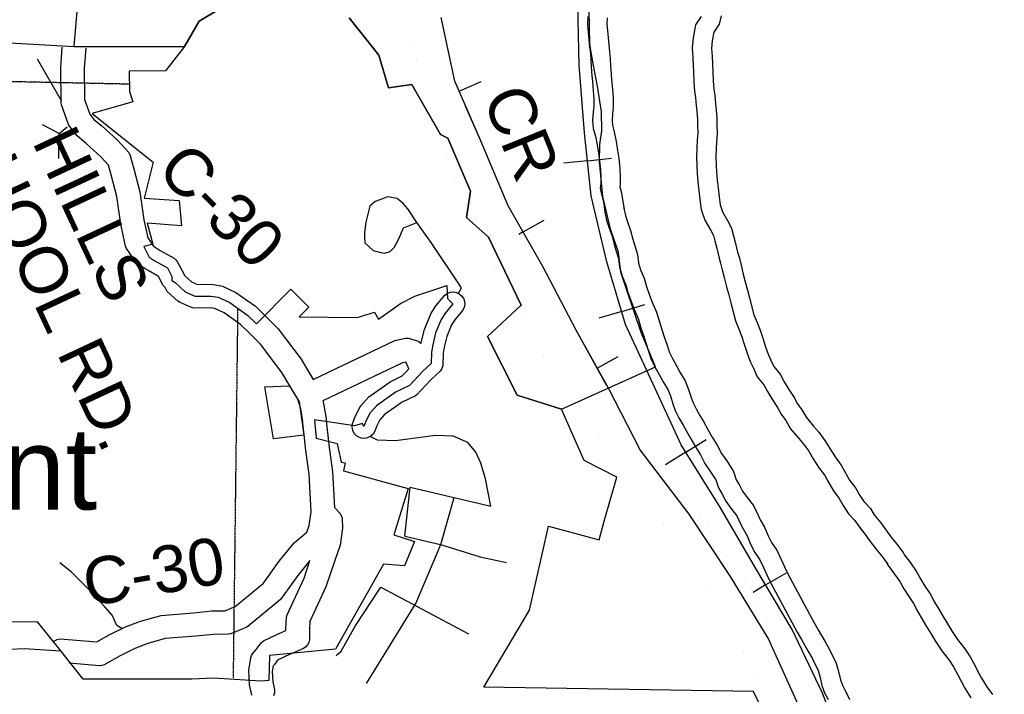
# Model space of a CAD drawing. Header units: feet. Extents: x -155 to 2562643, y -56 to 364810.
# Tile 59 of 121: x 2521092 to 2529483, y 247955 to 253704. Entities that reach past the tile are written whole.
import ezdxf
from ezdxf.enums import TextEntityAlignment as Align

# ---------------------------------------------------------------- set-up
doc = ezdxf.new("R2010")
doc.units = ezdxf.units.FT
doc.header["$MEASUREMENT"] = 0
doc.linetypes.add('HIDDEN2', pattern=[0.1875, 0.125, -0.0625])
doc.linetypes.add('water', pattern=[0])
for name, color, linetype in [('COUNTY-RD', 7, 'Continuous'), ('CR-TEXT', 7, 'Continuous'), ('INCORPORATED', 3, 'Continuous'), ('MTEXT', 2, 'Continuous'), ('RAILROAD', 6, 'Continuous'), ('SECTION', 8, 'HIDDEN2'), ('STATE-RT', 2, 'Continuous'), ('STREET-RURAL', 14, 'Continuous'), ('STREET-URBAN', 15, 'Continuous'), ('WATERWAY', 14, 'water')]:
    doc.layers.add(name, color=color, linetype=linetype)
doc.styles.add('ARIAL', font='arial.ttf')

msp = doc.modelspace()

# ---------------------------------------------------------------- linework, layer by layer
at = {"layer": 'COUNTY-RD'}
for points in [[(2523324.67, 250698.83), (2523143.47, 250938.64), (2523051.77, 251029.31), (2522972.41, 251107.78), (2522833.29, 251206.08), (2522754.12, 251242.96), (2522714.38, 251248.87), (2522575.89, 251247.09), (2522554.93, 251251.34), (2522453.05, 251296.01), (2522438.94, 251305.28), (2522349.82, 251388.26), (2522335.85, 251410.58), (2522332.76, 251420.66), (2522315.85, 251439.06), (2522275.75, 251515.83), (2522186.49, 251565.48), (2522167.91, 251577.4), (2522098.93, 251621.66), (2522084.63, 251635.49), (2522002.22, 251755.03), (2521994.45, 251772.97), (2521953.49, 251961.7), (2521918.81, 252197.92), (2521872.17, 252381.03), (2521847.81, 252464.92), (2521783.43, 252535.55), (2521659.54, 252649.11), (2521580.44, 252713.53), (2521515.71, 252796.25), (2521507.85, 252810.62), (2521448.58, 252979.62), (2521445.75, 252995.64), (2521442.01, 253294.59), (2521454.94, 253468.97)], [(2521654.9, 253461.03), (2521642.11, 253288.44), (2521645.43, 253022.66), (2521688.42, 252900.08), (2521724.13, 252854.44), (2521790.38, 252800.49), (2521925.19, 252676.91), (2522018.99, 252574.01), (2522030.2, 252554.01), (2522065.17, 252433.61), (2522115.19, 252237.23), (2522150.39, 251997.47), (2522183.64, 251844.24), (2522232.23, 251773.76), (2522253.77, 251759.94), (2522289.21, 251737.2), (2522407.62, 251671.34), (2522422.49, 251658.78), (2522434.65, 251643.6), (2522493.12, 251531.66), (2522494.12, 251527.18), (2522556.63, 251468.97), (2522605.64, 251447.49), (2522727.89, 251449.05), (2522805.03, 251437.59), (2522818.86, 251433.44), (2522934.04, 251379.78), (2523101.29, 251261.6), (2523175.4, 251188.32), (2523294.35, 251070.72), (2523491.01, 250810.44), (2523592.33, 250639.42), (2524288.49, 250969.07), (2524378.49, 250990.08), (2524402.99, 250989.72), (2524473.93, 250970.97), (2524493.63, 250960.72), (2524510.6, 250946.4), (2524512.6, 250943.76), (2524514.2, 250953.37), (2524540.19, 251065.04), (2524594.08, 251197.14), (2524639.09, 251264.81), (2524714.76, 251356.73), (2524736.18, 251372.03), (2524760.84, 251381.27), (2524787.06, 251383.81), (2524813.02, 251379.49), (2524837, 251368.58), (2524857.32, 251351.85), (2524872.62, 251330.43), (2524881.86, 251305.77), (2524884.4, 251279.55), (2524880.08, 251253.59)], [(2524880.08, 251253.59), (2524869.17, 251229.61), (2524799.97, 251145.55), (2524771.7, 251103.05), (2524731.37, 251004.21), (2524710.42, 250914.19), (2524701.58, 250861.23), (2524697.76, 250758.05), (2524689.84, 250732.61), (2524675.55, 250710.14), (2524600.35, 250641.54), (2524598.16, 250638.61), (2524594.17, 250635.47), (2524510.6, 250544.31), (2524480.1, 250511.05), (2524464.38, 250499.49), (2524350.86, 250446.08), (2524200.39, 250339.3), (2524161.56, 250295.43), (2524134.09, 250243.11), (2524115.75, 250192.39), (2524103.56, 250173.43), (2524087.47, 250157.67), (2524068.27, 250145.88), (2524046.91, 250138.65), (2524024.51, 250136.36), (2524002.13, 250139.12), (2523980.94, 250146.78), (2523961.98, 250158.97), (2523946.22, 250175.06), (2523934.43, 250194.26), (2523927.2, 250215.62), (2523924.91, 250238.02), (2523927.67, 250260.4), (2523950.65, 250323.97), (2523992.91, 250404.46), (2523999.77, 250414.4), (2524065.87, 250489.08), (2524249.62, 250619.48), (2524352.59, 250667.92), (2524379.69, 250697.48), (2524408.57, 250728.98), (2524387.83, 250777.31), (2524381.66, 250785.44), (2524354.77, 250779.17), (2523674.16, 250456.88), (2523681.5, 250433.41), (2523702.59, 250305.47), (2523707.28, 250259.4), (2523707.28, 250259.38), (2523719.81, 250136.14), (2523722.47, 250109.97), (2523722.47, 250109.96), (2523725.47, 250080.36), (2523758.6, 249852.03), (2523775.06, 249547.73), (2523820.25, 249499.89)], [(2521382.97, 248407.72), (2521387.85, 248411.84), (2521411.69, 248423.03), (2521437.61, 248427.67), (2521748.01, 248401.3), (2521854.44, 248461.3), (2521994.55, 248530.63), (2522120.52, 248577.42), (2522297.06, 248627.36), (2522573.1, 248649.5), (2522730.08, 248665.85), (2522841.18, 248667.27), (2522928.82, 248703.74), (2523168.44, 248901.79), (2523303.96, 249089.81), (2523430.01, 249245.48), (2523539.04, 249335.98), (2523559.42, 249393.48), (2523576.78, 249510.42), (2523559.38, 249832.23), (2523526.93, 250055.89), (2523520.83, 250115.94), (2523520.83, 250115.95), (2523505.64, 250265.35), (2523505.64, 250265.36), (2523504.25, 250279.05), (2523486.44, 250387.06), (2523460.79, 250469.06), (2523324.67, 250698.83)], [(2523820.25, 249499.89), (2523831.97, 249479.58), (2523838.68, 249457.1), (2523843.55, 249371.01), (2523821.76, 249226.82), (2523776.04, 249095.35), (2523701.93, 248872.19), (2523563.57, 248574.43), (2523560.71, 248512.15), (2523560.8, 248420.62), (2523555.44, 248397.89), (2523544.98, 248377), (2523530.01, 248359.1), (2523511.29, 248345.11), (2523359.4, 248279.24), (2523289.33, 248246.34), (2523264.74, 248212.17), (2523251.53, 248197.32), (2523243.92, 248149.64), (2523247.75, 248063.04), (2523263.75, 247995.11), (2523262.95, 247968.78), (2523255.37, 247943.58)], [(2523069.08, 247949.25), (2523048.77, 248035.46), (2523043.22, 248161.11), (2523060.14, 248267.08), (2523066.62, 248284.95), (2523076.34, 248301.27), (2523108.42, 248337.35), (2523149.6, 248394.59), (2523169.27, 248410.93), (2523277.11, 248461.55), (2523360.73, 248497.81), (2523360.71, 248516.65), (2523365.13, 248613.03), (2523369.78, 248631.99), (2523515.73, 248946.09), (2523564.96, 249094.32), (2523462.93, 248968.32), (2523315.66, 248764), (2523039, 248535.34), (2523026.3, 248527.68), (2522891.36, 248471.53), (2522872.61, 248467.66), (2522741.75, 248465.99), (2522591.45, 248450.33), (2522332.61, 248429.57), (2522182.65, 248387.14), (2522073.94, 248346.77), (2521947.97, 248284.44), (2521810.67, 248207.03), (2521791.64, 248200.85), (2521771.77, 248198.56), (2521513.74, 248220.48)]]:
    msp.add_lwpolyline(points, dxfattribs=at)
at = {"layer": 'INCORPORATED'}
for points in [[(2519287.15, 254151.79), (2519711.31, 253681.35), (2519773.85, 253741.14), (2519914.59, 253636.46), (2519857.89, 253570.98), (2519857.89, 253570.98), (2521555.74, 253476.04), (2522495.13, 253474.53), (2522495.13, 253474.53), (2522621.12, 253690.24), (2522621.12, 253690.24), (2522798.26, 253796.25)], [(2522798.26, 253796.25), (2522621.12, 253690.24), (2522621.12, 253690.24), (2522495.13, 253474.53), (2522495.13, 253474.53), (2522334.13, 253267.27), (2522334.13, 253267.27), (2522025.85, 253264.54), (2522025.85, 253264.54), (2522027.37, 253092.55), (2522027.37, 253092.55), (2522055.65, 253002.9), (2522055.65, 253002.9), (2521709.62, 252904.8), (2521709.62, 252904.8), (2522229.42, 252488.96), (2522229.42, 252488.96), (2522153.24, 252183.44), (2522449.52, 252162.71), (2522471.99, 251948.89), (2522178.7, 251969.4), (2522226.59, 251790.7), (2522149.31, 251770), (2522149.31, 251770), (2522194.13, 251679.39), (2522194.13, 251679.39), (2522237.85, 251651.34), (2522350.52, 251588.67), (2522388.72, 251515.54), (2522388.72, 251515.54), (2522387.57, 251489.94), (2522388.44, 251481.27), (2522416.02, 251463.28), (2522416.02, 251463.28), (2522500.92, 251384.21), (2522585.29, 251347.22), (2522721.13, 251348.96), (2522783.18, 251339.74), (2522883.66, 251292.93), (2523036.85, 251184.69), (2523109.56, 251112.8), (2523109.56, 251112.8), (2523401.34, 251407.91), (2523401.34, 251407.91), (2523556.36, 251254.64), (2523556.36, 251254.64), (2523474.8, 251172.15), (2523474.8, 251172.15), (2523967.77, 251166.34), (2523967.77, 251166.34), (2524114.78, 251212.2), (2524114.78, 251212.2), (2524149.62, 251152.64), (2524149.62, 251152.64), (2524336.45, 251285.06), (2524336.45, 251285.06), (2524458.31, 251347.1), (2524458.31, 251347.1), (2524730.43, 251438.33), (2524730.43, 251438.33), (2524737.21, 251328.54), (2524737.21, 251328.54), (2524783.6, 251283.01), (2524783.6, 251283.01), (2524719.53, 251205.18), (2524682.89, 251150.1), (2524635.78, 251034.62), (2524612.31, 250933.78), (2524601.89, 250871.36), (2524598.32, 250775.05), (2524525.94, 250709.02), (2524525.94, 250709.02), (2524412.98, 250585.82), (2524300.24, 250532.78), (2524231.47, 250484.26), (2524133.13, 250414.19), (2524078.65, 250352.64), (2524042.37, 250283.54), (2524025.54, 250236.99), (2524025.54, 250236.99), (2524012.44, 250263.98), (2524012.44, 250263.98), (2523944.72, 250242.1), (2523944.72, 250242.1), (2523602.86, 250295.68), (2523602.86, 250295.68), (2523619.15, 250137.54), (2523619.15, 250137.54), (2523796.62, 250092.9), (2523796.62, 250092.9), (2523830.18, 249933.39), (2523830.18, 249933.39), (2523864.64, 249927.24), (2523864.64, 249927.24), (2523852.34, 249858.33), (2523852.34, 249858.33), (2524402.47, 249710.02), (2524402.47, 249710.02), (2524278.94, 249314.35), (2524455.43, 249256.52), (2524372.42, 249050.7), (2524191.73, 249063.88), (2523784.12, 248339.39), (2523219.99, 248285.55), (2523214.56, 248073.97), (2523147.42, 248068.34), (2522742.9, 248092.77), (2522742.9, 248092.77), (2522559.12, 248085.65), (2521631.64, 248084), (2521442.26, 248326.91), (2521243.66, 248572.46), (2519269.03, 248553.11)], [(2523900.32, 253721.29), (2524151.8, 253403.21), (2524234.71, 253123.5), (2524234.71, 253123.5), (2524434.66, 253151.59), (2524677.22, 252725.2), (2524741.59, 252695.79), (2524932.36, 252242.83), (2524900.57, 252018.06), (2525086.46, 251851.61), (2525366.61, 251271.3), (2525366.61, 251271.3), (2525078.93, 251005.85), (2525330.24, 250505.41), (2525709.9, 250385.02), (2525709.9, 250385.02), (2526511.23, 250745.88), (2526511.23, 250745.88), (2526386.78, 251039.48), (2526260.56, 251416.42), (2526214.32, 251552.03), (2526195.61, 251722.16), (2526128.51, 251909.57), (2526061.84, 252197.23), (2526033.1, 252495.52), (2526034.85, 252639.91), (2526053.08, 252756.48), (2526050.54, 252918.85), (2526015.01, 253138.84), (2525982.21, 253312.75), (2525949.25, 253496.69), (2525944.76, 253783.33)], [(2527957.55, 246694.49), (2527345.95, 247978.84), (2525046.84, 248017.57), (2525436.74, 248672.83), (2525436.74, 248672.83), (2525599.54, 249387.3), (2525599.54, 249387.3), (2526029.23, 249271.46), (2526029.23, 249271.46), (2526072.18, 249430.77), (2526072.18, 249430.77), (2526180.26, 249805.5), (2526180.26, 249805.5), (2525903.38, 249947.12), (2525903.38, 249947.12), (2525709.9, 250385.02), (2525709.9, 250385.02), (2525330.24, 250505.41), (2525078.93, 251005.85), (2525366.61, 251271.3), (2525366.61, 251271.3), (2525086.46, 251851.61), (2524900.57, 252018.06), (2524932.36, 252242.83), (2524741.59, 252695.79), (2524677.22, 252725.2), (2524434.66, 253151.59), (2524234.71, 253123.5), (2524234.71, 253123.5), (2524151.8, 253403.21), (2523900.32, 253721.29)], [(2523512.77, 250164.7), (2523254.32, 250132.39), (2523181.63, 250576.61), (2523391.62, 250584.68), (2523472.38, 250447.38), (2523512.77, 250164.7)]]:
    msp.add_lwpolyline(points, dxfattribs=at)
at = {"layer": 'RAILROAD'}
for p, q in [((2524835.87, 253095.46), (2525023.82, 253177.29)), ((2525930.48, 252502.16), (2525728.68, 252481.1)), ((2525930.48, 252502.16), (2526134.38, 252523.43)), ((2525382.03, 251895.18), (2525560.21, 251996.56)), ((2525382.03, 251895.18), (2525346.07, 251874.72)), ((2526222.61, 251218.17), (2526418.94, 251277.14)), ((2526222.61, 251218.17), (2526028.28, 251159.81)), ((2526012.54, 250735.68), (2526191.77, 250835.2)), ((2526768.62, 250018.26), (2526942.49, 250126.86)), ((2526768.62, 250018.26), (2526596.54, 249910.77)), ((2527448.83, 248887.18), (2527625.09, 248991.84)), ((2527448.83, 248887.18), (2527341.74, 248823.59))]:
    msp.add_line(p, q, dxfattribs=at)
at = {"layer": 'RAILROAD', "const_width": 0.08}
for points in [[(2525849.58, 253836.39), (2525859.59, 253317.57), (2525905.6, 252740.65), (2525961.61, 252203.8), (2526095.64, 251640.91), (2526255.68, 251108.06), (2526487.73, 250603.26), (2526729.79, 250080.43), (2527063.87, 249545.58), (2527365.94, 249026.76), (2527674.02, 248507.94), (2527932.08, 247965.07), (2528138.13, 247430.23)], [(2524683.31, 253722.21), (2524799.34, 253179.35), (2525017.39, 252678.55), (2525255.44, 252117.66), (2525549.51, 251600.84), (2525833.58, 251057.98), (2526111.65, 250557.19), (2526379.71, 250038.36), (2526795.81, 249491.5), (2527147.89, 248960.65), (2527469.97, 248433.82), (2527766.04, 247780.78)]]:
    msp.add_lwpolyline(points, dxfattribs=at)
at = {"layer": 'RAILROAD'}
for points in [[(2528138.13, 247430.23), (2527932.08, 247965.07), (2527674.02, 248507.94), (2527365.94, 249026.76), (2527063.87, 249545.58), (2526729.79, 250080.43), (2526487.73, 250603.26), (2526255.68, 251108.06), (2526095.64, 251640.91), (2525961.61, 252203.8), (2525905.6, 252740.65), (2525859.59, 253317.57), (2525849.58, 253836.39)], [(2529180.37, 242207.94), (2529184.37, 242744.79), (2529120.36, 243263.62), (2529034.34, 243792.46), (2528912.31, 244299.26), (2528782.28, 244820.09), (2528662.25, 245336.91), (2528524.22, 245889.78), (2528414.19, 246406.6), (2528326.17, 246921.42), (2528138.13, 247430.23), (2527932.08, 247965.07), (2527674.02, 248507.94), (2527365.94, 249026.76), (2527063.87, 249545.58), (2526729.79, 250080.43), (2526487.73, 250603.26), (2526255.68, 251108.06), (2526095.64, 251640.91), (2525961.61, 252203.8), (2525905.6, 252740.65), (2525859.59, 253317.57), (2525849.58, 253836.39)], [(2527766.04, 247780.78), (2527469.97, 248433.82), (2527147.89, 248960.65), (2526795.81, 249491.5), (2526379.71, 250038.36), (2526111.65, 250557.19), (2525833.58, 251057.98), (2525549.51, 251600.84), (2525255.44, 252117.66), (2525017.39, 252678.55), (2524799.34, 253179.35), (2524683.31, 253722.21)], [(2526093.81, 250589.31), (2525833.58, 251057.98), (2525549.51, 251600.84), (2525255.44, 252117.66), (2525017.39, 252678.55), (2524891.14, 252968.51)]]:
    msp.add_lwpolyline(points, dxfattribs=at)
at = {"layer": 'SECTION'}
for points in [[(2522026.82, 253154.47), (2486294.59, 253908.02)], [(2522949.4, 251246.48), (2522910.68, 248092.97)]]:
    msp.add_lwpolyline(points, dxfattribs=at)
at = {"layer": 'STATE-RT', "color": 3, "linetype": 'Continuous', "const_width": 0.02}
for points in [[(2524523.02, 253141.97), (2524522.92, 253142.87), (2524522.68, 253143.47), (2524472.76, 253367.51), (2524429.23, 253527.87), (2524373.2, 253699.97), (2524331.43, 253819.09)], [(2524657.91, 253794.5), (2524715.59, 253617.32), (2524716.12, 253614.04), (2524717.71, 253610.19), (2524763.16, 253442.79), (2524763.66, 253439.08), (2524764.81, 253436.11), (2524815.27, 253209.68), (2524851.15, 253056.14), (2524892.71, 252923.63), (2524949.76, 252781.14), (2524949.77, 252781.13), (2524981.19, 252702.65), (2525087.88, 252442.34), (2525112.93, 252381.23), (2525225.61, 252124.71), (2525225.65, 252124.57), (2525225.87, 252124.11), (2525325.16, 251895.38), (2525450.01, 251644.58), (2525581.25, 251396.75), (2525708.7, 251175.17), (2525708.71, 251175.17), (2525817.81, 250986.3), (2525975.66, 250755.78), (2525975.7, 250755.73), (2526065.2, 250627.75), (2526124.53, 250542.93), (2526288.84, 250316.62), (2526289.04, 250316.32), (2526289.12, 250316.24), (2526464.38, 250073.28), (2526466.09, 250070.65), (2526466.51, 250070.25), (2526584.22, 249898.28), (2526584.66, 249897.59), (2526584.74, 249897.51), (2526690.78, 249740.51), (2526838.98, 249556.07), (2526839.58, 249555.21), (2526839.88, 249554.94), (2526979.75, 249377.39), (2526983.31, 249372.15), (2526984.44, 249371.11), (2527079.25, 249236.9), (2527190.31, 249081.27), (2527193.83, 249075.81), (2527194.35, 249075.31), (2527277.11, 248946.72), (2527280.88, 248940.55), (2527281.26, 248939.88), (2527357.75, 248805.84), (2527357.75, 248805.83), (2527357.78, 248805.79), (2527358.13, 248805.16), (2527358.17, 248805.05), (2527363.66, 248794.5), (2527446.93, 248616.9), (2527577.88, 248350.46), (2527577.99, 248350.02), (2527579.36, 248347.36), (2527692.51, 248103.17), (2527692.69, 248102.36), (2527694.36, 248099.01), (2527794.89, 247863.61)], [(2527519.44, 247744.78), (2527419.4, 247979.08), (2527307.9, 248219.69), (2527177, 248486.01), (2527176.93, 248486.36), (2527175.8, 248488.5), (2527094.59, 248661.74), (2527022.68, 248787.77), (2526944.06, 248909.93), (2526834.75, 249063.08), (2526834.43, 249063.59), (2526834.33, 249063.67), (2526741.66, 249194.87), (2526604.65, 249368.8), (2526453.01, 249557.49), (2526447.1, 249566.13), (2526445.63, 249567.49), (2526336.67, 249728.84), (2526336.66, 249728.84), (2526219.99, 249899.3), (2526045.82, 250140.74), (2526045.79, 250140.8), (2525881.18, 250367.5), (2525879.97, 250369.38), (2525879.64, 250369.67), (2525819.38, 250455.83), (2525728.99, 250585.07), (2525728.34, 250586.11), (2525728.14, 250586.28), (2525567.06, 250821.51), (2525560.92, 250831.26), (2525560.92, 250831.27), (2525448.8, 251025.35), (2525448.78, 251025.38), (2525448.66, 251025.59), (2525320.02, 251249.23), (2525320.01, 251249.23), (2525320, 251249.27), (2525319.89, 251249.44), (2525319.89, 251249.46), (2525317.35, 251254.04), (2525184.01, 251505.85), (2525183.95, 251506.13), (2525182.29, 251509.2), (2525054.88, 251765.14), (2525054.65, 251766.16), (2525051.57, 251772.26), (2524950.96, 252004.07), (2524950.95, 252004.07), (2524837.52, 252262.29), (2524837.35, 252263.11), (2524836.06, 252265.73), (2524810.3, 252328.58), (2524703.28, 252589.68), (2524703.22, 252589.99), (2524702.82, 252590.81), (2524671.29, 252669.58), (2524671.26, 252669.62), (2524612.08, 252817.41), (2524611.38, 252821.08), (2524608.21, 252828.28), (2524563.24, 252971.65), (2524562.41, 252977.1), (2524560.3, 252982.42), (2524523.02, 253141.97)]]:
    msp.add_lwpolyline(points, dxfattribs=at)
at = {"layer": 'STREET-RURAL'}
for points in [[(2521448.75, 253014.1), (2521243.92, 253367.21)], [(2521427.19, 252733.1), (2521287.13, 252808.57)], [(2521425.46, 252522.6), (2521427.19, 252733.1)], [(2521427.19, 252733.1), (2521497.16, 252790.23)], [(2521962.26, 248517.35), (2521920.14, 248542.85), (2521878.79, 248630.32), (2521817.72, 248701.44), (2521675.47, 248853.36), (2521529.32, 248999.21), (2521435.12, 249077.08)]]:
    msp.add_lwpolyline(points, dxfattribs=at)
at = {"layer": 'STREET-URBAN'}
for points in [[(2521555.74, 253476.04), (2521585.57, 253807.05), (2521614.22, 254071.91), (2521634.17, 254234.47)], [(2524827.33, 251368.59), (2524857.57, 251419.55), (2524603.63, 251798.3), (2524476.86, 251974.66), (2524399.02, 252091.66), (2524360.3, 252137.15), (2524307.61, 252180.41), (2524227.35, 252195.19), (2524169.68, 252172.25), (2524119.91, 252155.44), (2524076.52, 252114.69), (2524040.58, 251979.88), (2524029.97, 251889.55), (2524030.59, 251849.49), (2524033.3, 251803.44), (2524104.36, 251736.42), (2524168.62, 251721.4), (2524204.75, 251713.94), (2524248.54, 251728.65), (2524282.03, 251763.24), (2524322.89, 251838.01), (2524363.48, 251930.81), (2524476.86, 251974.66)], [(2525106.32, 249559.98), (2525060.73, 249791.7), (2525020.65, 249925.32), (2524979.2, 250018.85), (2524911.89, 250101.96), (2524785.03, 250154.08), (2524634.84, 250161.76), (2524443.17, 250134.73), (2524293.39, 250116.37), (2524141.27, 250120.01), (2524078.94, 250150.89)], [(2524373.96, 249302.11), (2524419.52, 249721.6)], [(2524419.52, 249721.6), (2525106.32, 249559.98)], [(2524047.15, 248046.71), (2524466.81, 248730.5), (2524681.2, 249230.76), (2524793.6, 249633.57)], [(2524373.96, 249302.11), (2524679.2, 249230.73), (2525014.93, 249127.76), (2525239.81, 249077.16)], [(2523787.36, 248285.11), (2523830.79, 248323.86), (2523949.57, 248536.1), (2524170.56, 248868.15)], [(2524170.56, 248868.15), (2524917, 248471.02)], [(2519261.38, 248100.57), (2519601.24, 248082.89), (2519731.46, 248054.5), (2519889.85, 248010.44), (2520142.64, 248085.82), (2520369.56, 248152.85), (2520518.91, 248192.84), (2520618.44, 248222.17), (2520719.89, 248257.53), (2520827.26, 248298.98), (2520922.77, 248330.27), (2521008.56, 248339.38), (2521130.34, 248346.95), (2521442.26, 248326.91)]]:
    msp.add_lwpolyline(points, dxfattribs=at)
at = {"layer": 'WATERWAY', "const_width": 0.04}
msp.add_lwpolyline([(2528830.44, 240133.06), (2528899.55, 240472.12), (2529246.95, 241333.23), (2529482.52, 242636.28), (2529382.82, 243698.29), (2529249.42, 244048.27), (2528986.91, 244393.27), (2528914.43, 244725.63), (2528735.22, 245547.14), (2528550.38, 246259.45), (2528499.06, 246659.23), (2528288.6, 247197.45), (2528187.7, 247548.7), (2527924.95, 248126.93), (2527260.66, 249393.27), (2526477.34, 250822.51), (2526162.36, 251791.89), (2526047.66, 252261.24), (2526047.66, 252261.24), (2526049.67, 252495.34), (2525935.66, 253648.56), (2525971.62, 254207.98)], dxfattribs=at)
at = {"layer": 'WATERWAY'}
for points in [[(2527069.63, 253736.04), (2527052.53, 253665.71), (2527007.38, 253597), (2526994.31, 253524.72), (2526987.16, 253458.53), (2526992.05, 253390.5), (2526996.92, 253324.47), (2526999.75, 253260.41), (2527000.77, 253182.31), (2527007.69, 253112.3), (2527014.37, 253060.32), (2527021.31, 252988.31), (2527026, 252936.29), (2527032.94, 252864.28), (2527033.67, 252808.21), (2527036.69, 252730.14), (2527029.52, 252665.95), (2527026.35, 252601.81), (2527025.21, 252535.7), (2527026.1, 252467.61), (2527030.91, 252405.59), (2527035.8, 252337.56), (2527042.71, 252267.55), (2527051.69, 252193.56), (2527060.58, 252125.58), (2527081.38, 252065.77), (2527122.35, 251994.22)], [(2525933.4, 253730.06), (2525931.02, 253665.81), (2525935.8, 253595.32), (2525942.94, 253534.05), (2525948.89, 253473.36), (2525954.84, 253412.68), (2525960.19, 253360.92), (2525962.6, 253303.08), (2525967.2, 253226.55), (2525971.85, 253176.54), (2525978.87, 253098.52), (2525983.77, 253030.48), (2525984.6, 252966.4), (2525979.25, 252916.26), (2525974.16, 252846.09), (2525979.05, 252778.05), (2525997.95, 252710.21), (2526012.9, 252638.3), (2526023.84, 252566.35), (2526032.71, 252500.37), (2526041.68, 252426.38), (2526044.57, 252358.32), (2526042.98, 252311.92), (2526038.22, 252265.52), (2526056.06, 252201.26), (2526069.54, 252132.33), (2526078.43, 252064.35)], [(2526098.16, 253720.55), (2526096.23, 253668.34), (2526100.15, 253610.46), (2526107.01, 253551.65), (2526113.1, 253489.46), (2526119.01, 253429.21), (2526124.84, 253372.85), (2526127.39, 253311.47), (2526131.74, 253239.14), (2526136.16, 253191.57), (2526143.34, 253111.84), (2526148.69, 253037.48), (2526149.71, 252958.69), (2526143.62, 252901.53), (2526139.59, 252846.03), (2526142.44, 252806.39), (2526158.37, 252749.19), (2526175.35, 252667.52), (2526187.18, 252589.75), (2526196.38, 252521.29), (2526206.26, 252439.83), (2526209.69, 252359), (2526207.69, 252300.66), (2526205.54, 252279.66), (2526216.76, 252239.22), (2526232.47, 252158.89), (2526242.04, 252085.75)], [(2526898.95, 253732.45), (2526851, 253659.48), (2526830.9, 253548.29), (2526821.52, 253461.5), (2526827.49, 253378.52), (2526832.19, 253314.76), (2526834.8, 253255.69), (2526835.88, 253173.1), (2526843.73, 253093.67), (2526850.38, 253041.89), (2526857.02, 252972.99), (2526861.71, 252920.97), (2526868.04, 252855.28), (2526868.71, 252803.95), (2526871.33, 252736.14), (2526864.97, 252679.19), (2526861.42, 252607.31), (2526860.19, 252536.04), (2526861.18, 252460.14), (2526866.37, 252393.3), (2526871.38, 252323.54), (2526878.69, 252249.5), (2526887.98, 252172.92), (2526899.17, 252087.38), (2526930.57, 251997.09), (2526979.16, 251912.23)], [(2526078.43, 252064.35), (2526093.35, 251994.45), (2526114.23, 251928.63), (2526140.57, 251858.88), (2526157.82, 251789.27), (2526178.05, 251722.63), (2526193.71, 251667.32), (2526204.66, 251595.36), (2526225.69, 251517.53), (2526256.65, 251445.84), (2526275.53, 251379.99), (2526304.62, 251298.26), (2526329.47, 251234.5), (2526362.52, 251156.83), (2526383.34, 251087.86), (2526407.14, 251012.9), (2526430.94, 250942.69), (2526451.16, 250879.62), (2526473.77, 250809.42), (2526508.28, 250741.59), (2526540.89, 250680.53), (2526575.75, 250616.9), (2526614.61, 250553.33), (2526637.36, 250497.56), (2526658.24, 250431.74), (2526679.01, 250373.93), (2526709.87, 250310.25), (2526744.7, 250248.63), (2526775.41, 250196.97), (2526812.29, 250131.37), (2526851.21, 250063.79), (2526892.13, 249996.24), (2526931.13, 249922.65), (2526980.1, 249851.2), (2527025.02, 249783.71), (2527045.95, 249713.89), (2527078.66, 249662.25), (2527109.49, 249600.57), (2527158.41, 249533.13), (2527203.21, 249475.65), (2527232.98, 249413.67), (2527256.78, 249366.08), (2527290.09, 249306.58), (2527321.03, 249235.19), (2527356.73, 249163.79), (2527399.57, 249101.91), (2527430.51, 249035.28), (2527459.06, 248973.4), (2527490, 248906.77), (2527717.29, 248486.14)], [(2526239.8, 252098.79), (2526253.05, 252036.72), (2526270.16, 251982.76), (2526298.38, 251908.04), (2526316.95, 251833.11), (2526336.39, 251769.07), (2526355.28, 251702.34), (2526366.38, 251629.4), (2526381.88, 251572.04), (2526412.34, 251501.52), (2526432.71, 251430.44), (2526459.25, 251355.9), (2526482.29, 251296.78), (2526517.88, 251213.14), (2526540.96, 251136.67), (2526563.92, 251064.36), (2526587.65, 250994.37), (2526608.25, 250930.1), (2526626.79, 250872.52), (2526654.6, 250817.87), (2526686.02, 250759.04), (2526718.57, 250699.61), (2526762.35, 250628.01), (2526792.64, 250553.76), (2526814.57, 250484.6), (2526831.32, 250437.98), (2526856.08, 250386.9), (2526887.45, 250331.39), (2526918.26, 250279.57), (2526955.7, 250212.97), (2526993.28, 250147.72), (2527035.71, 250077.68), (2527072.53, 250008.2), (2527116.84, 249943.56), (2527176.01, 249854.65), (2527197.48, 249783.01), (2527222.52, 249743.49), (2527251.02, 249686.47), (2527290.3, 249632.32), (2527344.26, 249563.09), (2527381.14, 249486.3), (2527402.63, 249443.32), (2527438.15, 249379.88), (2527470.63, 249304.94), (2527499.07, 249248.07), (2527543.27, 249184.21), (2527580.25, 249104.59), (2527608.8, 249042.71), (2527637.54, 248980.8), (2527862.45, 248564.58)], [(2527122.35, 251994.22), (2527157.26, 251926.59), (2527176.11, 251862.75), (2527192.99, 251796.88), (2527209.96, 251723), (2527224.65, 251671.12), (2527239.45, 251611.23), (2527254.29, 251547.33), (2527275.3, 251471.5), (2527294.25, 251399.65), (2527311.13, 251333.78), (2527349.03, 251190.08), (2527375.94, 251122.35), (2527400.79, 251058.59), (2527423.7, 250990.79), (2527446.71, 250914.99), (2527469.51, 250855.21), (2527494.2, 250803.47), (2527518.95, 250747.72), (2527571.83, 250684.33), (2527606.72, 250618.7), (2527647.61, 250553.15), (2527692.56, 250483.66), (2527721.28, 250429.96), (2527757.99, 250378.38), (2527796.88, 250312.8), (2527855.87, 250241.49), (2527902.61, 250188.04), (2527953.56, 250118.62), (2527994.51, 250049.07), (2528041.48, 249977.59), (2528092.43, 249908.17), (2528121.13, 249856.48), (2528164.18, 249778.94), (2528213.06, 249715.51), (2528249.95, 249649.9), (2528284.65, 249598.29), (2528341.48, 249538.97), (2528374.21, 249485.33), (2528429.16, 249415.96), (2528471.98, 249356.45), (2528516.8, 249296.96), (2528567.67, 249233.55), (2528620.63, 249164.16)], [(2526975.73, 251918.54), (2527003.45, 251864.83), (2527017.02, 251818.89), (2527032.64, 251757.92), (2527050.07, 251682.03), (2527065.13, 251628.84), (2527078.99, 251572.77), (2527094.35, 251506.62), (2527116.02, 251428.43), (2527134.56, 251358.13), (2527151.44, 251292.26), (2527192.02, 251138.39), (2527222.4, 251061.93), (2527245.68, 251002.19), (2527266.56, 250940.4), (2527290.49, 250861.56), (2527317.72, 250790.17), (2527344.31, 250734.45), (2527377.49, 250659.71), (2527434.17, 250591.77), (2527463.71, 250536.21), (2527508.33, 250464.67), (2527550.29, 250399.8), (2527580.75, 250342.86), (2527619.57, 250288.31), (2527661.53, 250217.56), (2527730.17, 250134.58), (2527773.76, 250084.73), (2527815.61, 250027.72), (2527854.39, 249961.85), (2527905.93, 249883.41), (2527953.24, 249818.95), (2527976.87, 249776.39), (2528025.93, 249688.03), (2528075.08, 249624.24), (2528109.35, 249563.3), (2528155.66, 249494.42), (2528209.95, 249437.75), (2528238.61, 249390.78), (2528297.45, 249316.5), (2528339.11, 249258.61), (2528386.53, 249195.67), (2528437.72, 249131.86), (2528489.47, 249064.05)], [(2528620.63, 249164.16), (2528632.92, 249142.29), (2528681.85, 249074.85), (2528730.8, 249005.4), (2528767.69, 248939.8), (2528806.53, 248878.23), (2528849.42, 248812.71), (2528888.39, 248741.13), (2528925.23, 248679.53), (2528955.95, 248625.87), (2528996.85, 248560.32), (2529037.79, 248490.77), (2529084.74, 248421.29), (2529145.83, 248342), (2529190.75, 248274.5), (2529233.8, 248196.96), (2529260.53, 248143.24), (2529289.23, 248091.55), (2529334.2, 248020.05), (2529383.1, 247954.61)], [(2528476.79, 249083.33), (2528493.76, 249053.13), (2528547.63, 248978.87), (2528591.1, 248917.21), (2528625.91, 248855.29), (2528667.72, 248789.02), (2528707.7, 248727.94), (2528745.07, 248659.3), (2528782.82, 248596.19), (2528814.31, 248541.18), (2528855.74, 248474.78), (2528898.2, 248402.64), (2528950.9, 248324.65), (2529011.63, 248245.83), (2529049.71, 248188.61), (2529087.74, 248120.12), (2529114.47, 248066.4), (2529147.16, 248007.52), (2529198.06, 247926.59)], [(2527859.69, 248569.5), (2527897.64, 248504.65), (2527952.73, 248407.59), (2527991.58, 248338.21), (2528049.12, 248219.31), (2528073.45, 248139.4), (2528087.43, 248077.41), (2528103.58, 248032.34), (2528128.3, 247982.79), (2528163.96, 247909.74)], [(2527717.29, 248486.14), (2527754.69, 248422.25), (2527809, 248326.56), (2527845.21, 248261.9), (2527895.01, 248158.99), (2527913.83, 248097.16), (2527928.7, 248031.26), (2527951.55, 247967.47), (2527980.33, 247909.77)]]:
    msp.add_lwpolyline(points, dxfattribs=at)

# ---------------------------------------------------------------- texts
at = {"layer": 'CR-TEXT', "style": 'ARIAL'}
for s, rotation, p in [('SCHOOL RD.', 295, (2520232.88, 253094.22)), ('HILLS', 295, (2521085.15, 252615.54)), ('C-30', 315, (2522159.25, 252323.66)), ('C-30', 10, (2521692.25, 248581.81))]:
    msp.add_text(s, height=400, rotation=rotation, dxfattribs=at).set_placement(p, align=Align.BOTTOM_LEFT)
at = {"layer": 'MTEXT', "style": 'ARIAL'}
msp.add_text('Altamont', height=700, dxfattribs=at).set_placement((2517894.89, 249319.6), align=Align.BOTTOM_LEFT)
at = {"layer": 'RAILROAD', "style": 'ARIAL'}
msp.add_text('CR', height=400, rotation=292, dxfattribs=at).set_placement((2525554.64, 252817.79), align=Align.TOP_CENTER)

doc.saveas('drawing.dxf')
